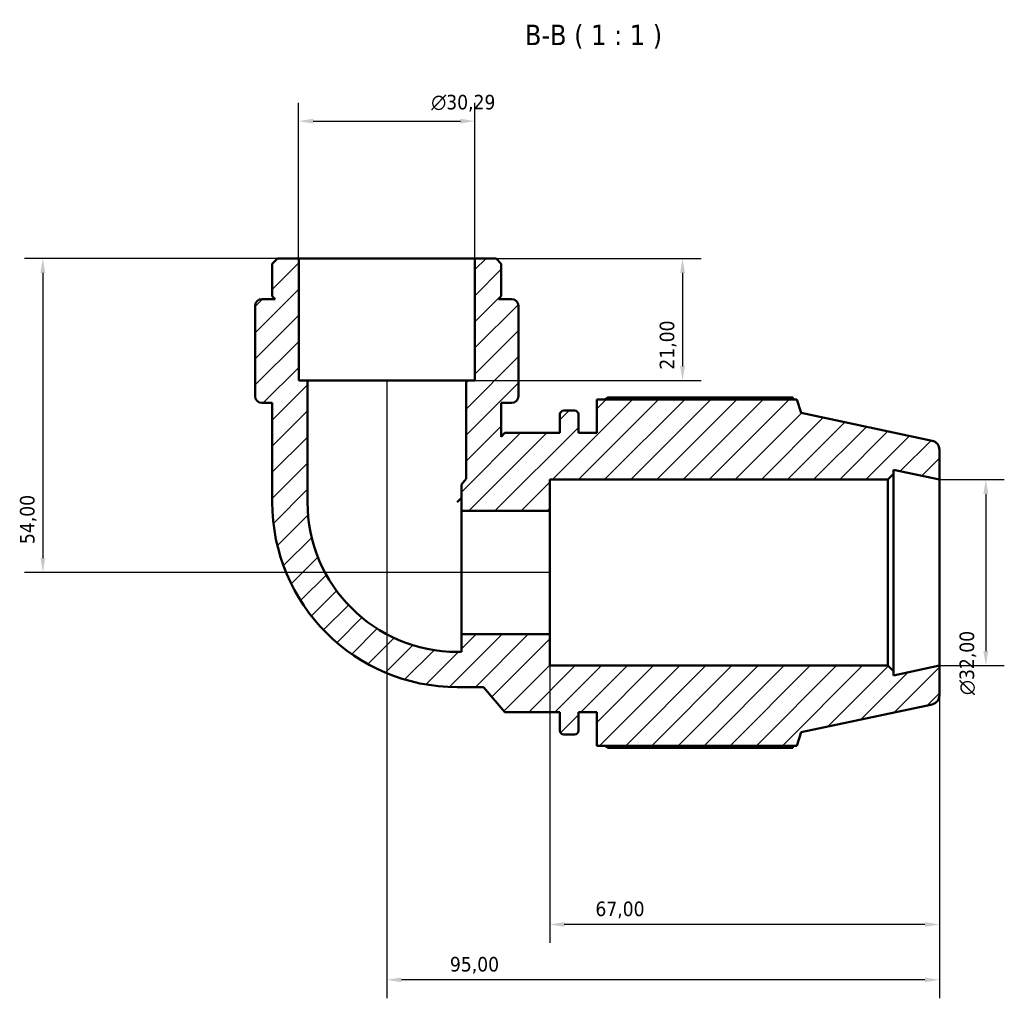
# Model space of a CAD drawing. Header units: millimetres. Extents: x 0 to 931, y 0 to 899.
# Tile 3 of 5: x 306 to 475, y 730 to 899. Entities that reach past the tile are written whole.
import ezdxf

# ---------------------------------------------------------------- set-up
doc = ezdxf.new("R2010")
doc.units = ezdxf.units.MM
for name, color, linetype, lineweight in [('Dimension (ISO)', 7, 'Continuous', 25), ('Hatch (ISO)', 7, 'Continuous', 18), ('Symbol (ISO)', 7, 'Continuous', 25), ('Visible (ISO)', 7, 'Continuous', 50)]:
    doc.layers.add(name, color=color, linetype=linetype, lineweight=lineweight)
doc.styles.add('Label Text (ISO)', font='tahoma.ttf')
doc.styles.add('Note Text (ISO)', font='tahoma.ttf')
doc.dimstyles.new('Default (ISO)', dxfattribs={"dimtxt": 2.5, "dimasz": 2.5, "dimexe": 3.175, "dimexo": 0, "dimgap": 0.762, "dimtad": 1, "dimrnd": 1e-08, "dimzin": 0, "dimtxsty": 'Note Text (ISO)', "dimcen": 0.09, "dimdle": 10, "dimclrd": 256, "dimclre": 256, "dimclrt": 232, "dimazin": 0, "dimtfac": 1.40208, "dimtmove": 0, "dimatfit": 3, "dimfxl": 1, "dimtolj": 1, "dimtzin": 0, "dimlwd": -1, "dimlwe": -1, "dimarcsym": 0})

# ---------------------------------------------------------------- blocks, each defined once
blk = doc.blocks.new('*D7')
at = {"layer": 'Defpoints', "color": 0, "transparency": 16777216}
for p in [(384.17, 881.15), (353.88, 857.57), (384.17, 857.57)]:
    blk.add_point(p, dxfattribs=at)
at = {"layer": 'Dimension (ISO)', "transparency": 16777216}
for p, q in [((353.88, 857.57), (353.88, 884.33)), ((384.17, 857.57), (384.17, 884.33)), ((356.38, 881.15), (381.67, 881.15))]:
    blk.add_line(p, q, dxfattribs=at)
for points in [[(356.38, 881.57), (356.38, 880.74), (353.88, 881.15)], [(381.67, 881.57), (381.67, 880.74), (384.17, 881.15)]]:
    blk.add_solid(points, dxfattribs=at)
at = {"layer": 'Dimension (ISO)', "color": 232, "true_color": 0xca0064, "transparency": 16777216, "insert": (376.66, 885.68), "char_height": 2.5, "attachment_point": 1, "style": 'Note Text (ISO)'}
blk.add_mtext('\\A1;\\fAIGDT|b0|i0;\\H2.5000;\\ln\\fTahoma|b0|i0;\\H2.5000;30,29', dxfattribs=at)
blk = doc.blocks.new('*D8')
at = {"layer": 'Defpoints', "color": 0, "transparency": 16777216}
for p in [(384.17, 857.57), (382.66, 836.57), (419.87, 836.57)]:
    blk.add_point(p, dxfattribs=at)
at = {"layer": 'Dimension (ISO)', "transparency": 16777216}
for p, q in [((384.17, 857.57), (423.05, 857.57)), ((419.87, 855.07), (419.87, 839.07)), ((382.66, 836.57), (423.05, 836.57))]:
    blk.add_line(p, q, dxfattribs=at)
for points in [[(419.45, 855.07), (420.29, 855.07), (419.87, 857.57)], [(419.45, 839.07), (420.29, 839.07), (419.87, 836.57)]]:
    blk.add_solid(points, dxfattribs=at)
at = {"layer": 'Dimension (ISO)', "color": 232, "true_color": 0xca0064, "transparency": 16777216, "insert": (415.94, 838.45), "char_height": 2.5, "attachment_point": 1, "rotation": 90, "style": 'Note Text (ISO)'}
blk.add_mtext('\\A1;21,00', dxfattribs=at)
blk = doc.blocks.new('*D9')
at = {"layer": 'Defpoints', "color": 0, "transparency": 16777216}
for p in [(353.88, 857.57), (309.91, 803.57), (397.03, 803.57)]:
    blk.add_point(p, dxfattribs=at)
at = {"layer": 'Dimension (ISO)', "transparency": 16777216}
for p, q in [((353.88, 857.57), (306.73, 857.57)), ((309.91, 855.07), (309.91, 806.07)), ((397.03, 803.57), (306.73, 803.57))]:
    blk.add_line(p, q, dxfattribs=at)
for points in [[(309.49, 855.07), (310.32, 855.07), (309.91, 857.57)], [(309.49, 806.07), (310.32, 806.07), (309.91, 803.57)]]:
    blk.add_solid(points, dxfattribs=at)
at = {"layer": 'Dimension (ISO)', "color": 232, "true_color": 0xca0064, "transparency": 16777216, "insert": (305.97, 808.47), "char_height": 2.5, "attachment_point": 1, "rotation": 90, "style": 'Note Text (ISO)'}
blk.add_mtext('\\A1;54,00', dxfattribs=at)
blk = doc.blocks.new('*D10')
at = {"layer": 'Defpoints', "color": 0, "transparency": 16777216}
for p in [(369.03, 836.57), (464.03, 787.57), (369.03, 733.57)]:
    blk.add_point(p, dxfattribs=at)
at = {"layer": 'Dimension (ISO)', "transparency": 16777216}
for p, q in [((369.03, 836.57), (369.03, 730.39)), ((464.03, 787.57), (464.03, 730.39)), ((461.53, 733.57), (371.53, 733.57))]:
    blk.add_line(p, q, dxfattribs=at)
for points in [[(371.53, 733.98), (371.53, 733.15), (369.03, 733.57)], [(461.53, 733.98), (461.53, 733.15), (464.03, 733.57)]]:
    blk.add_solid(points, dxfattribs=at)
at = {"layer": 'Dimension (ISO)', "color": 232, "true_color": 0xca0064, "transparency": 16777216, "insert": (379.88, 737.5), "char_height": 2.5, "attachment_point": 1, "style": 'Note Text (ISO)'}
blk.add_mtext('\\A1;95,00', dxfattribs=at)
blk = doc.blocks.new('*D11')
at = {"layer": 'Defpoints', "color": 0, "transparency": 16777216}
for p in [(397.03, 792.97), (464.03, 787.57), (397.03, 743.08)]:
    blk.add_point(p, dxfattribs=at)
at = {"layer": 'Dimension (ISO)', "transparency": 16777216}
for p, q in [((397.03, 792.97), (397.03, 739.91)), ((464.03, 787.57), (464.03, 739.91)), ((461.53, 743.08), (399.53, 743.08))]:
    blk.add_line(p, q, dxfattribs=at)
for points in [[(399.53, 743.5), (399.53, 742.67), (397.03, 743.08)], [(461.53, 743.5), (461.53, 742.67), (464.03, 743.08)]]:
    blk.add_solid(points, dxfattribs=at)
at = {"layer": 'Dimension (ISO)', "color": 232, "true_color": 0xca0064, "transparency": 16777216, "insert": (404.89, 747.02), "char_height": 2.5, "attachment_point": 1, "style": 'Note Text (ISO)'}
blk.add_mtext('\\A1;67,00', dxfattribs=at)
blk = doc.blocks.new('*D12')
at = {"layer": 'Defpoints', "color": 0, "transparency": 16777216}
for p in [(464.03, 819.57), (464.03, 787.57), (472, 787.57)]:
    blk.add_point(p, dxfattribs=at)
at = {"layer": 'Dimension (ISO)', "transparency": 16777216}
for p, q in [((464.03, 819.57), (475.17, 819.57)), ((472, 817.07), (472, 790.07)), ((464.03, 787.57), (475.17, 787.57))]:
    blk.add_line(p, q, dxfattribs=at)
for points in [[(471.58, 817.07), (472.42, 817.07), (472, 819.57)], [(471.58, 790.07), (472.42, 790.07), (472, 787.57)]]:
    blk.add_solid(points, dxfattribs=at)
at = {"layer": 'Dimension (ISO)', "color": 232, "true_color": 0xca0064, "transparency": 16777216, "insert": (467.48, 782.51), "char_height": 2.5, "attachment_point": 1, "rotation": 90, "style": 'Note Text (ISO)'}
blk.add_mtext('\\A1;\\fAIGDT|b0|i0;\\H2.5000;\\ln\\fTahoma|b0|i0;\\H2.5000;32,00', dxfattribs=at)

msp = doc.modelspace()

# ---------------------------------------------------------------- hatches: boundary and pattern name
at = {"layer": 'Hatch (ISO)'}
h = msp.add_hatch(dxfattribs=at)
h.set_pattern_fill('ANSI31', color=256, scale=25.4, style=0)
h.set_pattern_definition([(45, (0, 0), (-2.245064, 2.245064), [])])
edge = h.paths.add_edge_path()
edge.add_line((384.173, 836.568), (382.659, 836.568))
edge.add_line((382.659, 836.568), (382.659, 819.66))
edge.add_line((382.659, 819.66), (381.865, 818.713))
edge.add_line((381.865, 818.713), (381.865, 814.17))
edge.add_line((381.865, 814.17), (397.028, 814.17))
edge.add_line((397.028, 814.17), (397.028, 819.568))
edge.add_line((397.028, 819.568), (455.151, 819.568))
edge.add_line((455.151, 819.568), (456.111, 820.528))
edge.add_line((456.111, 820.528), (456.111, 821.251))
edge.add_line((456.111, 821.251), (464.028, 819.568))
edge.add_line((464.028, 819.568), (464.028, 824.672))
edge.add_ellipse((462.428, 824.672), major_axis=(1.6, 0), ratio=1, start_angle=0, end_angle=78)
edge.add_line((462.76, 826.237), (440.278, 831.016))
edge.add_line((440.278, 831.016), (439.527, 833.328))
edge.add_line((439.527, 833.328), (405.128, 833.328))
edge.add_line((405.128, 833.328), (405.128, 827.568))
edge.add_line((405.128, 827.568), (401.961, 827.568))
edge.add_line((401.961, 827.568), (401.961, 830.768))
edge.add_ellipse((401.321, 830.768), major_axis=(0.64, 0), ratio=1, start_angle=0, end_angle=90)
edge.add_line((401.321, 831.408), (399.434, 831.408))
edge.add_ellipse((399.434, 830.768), major_axis=(0, 0.64), ratio=1, start_angle=0, end_angle=90)
edge.add_line((398.794, 830.768), (398.794, 827.568))
edge.add_line((398.794, 827.568), (389.294, 827.568))
edge.add_line((389.294, 827.568), (388.717, 826.88))
edge.add_line((388.717, 826.88), (388.717, 832.718))
edge.add_line((388.717, 832.718), (390.489, 832.718))
edge.add_ellipse((390.489, 833.899), major_axis=(0, -1.181), ratio=1, start_angle=0, end_angle=90)
edge.add_line((391.67, 833.899), (391.67, 834.468))
edge.add_line((391.67, 834.468), (391.67, 836.568))
edge.add_line((391.67, 836.568), (391.67, 849.387))
edge.add_ellipse((390.489, 849.387), major_axis=(1.181, 0), ratio=1, start_angle=0, end_angle=90)
edge.add_line((390.489, 850.568), (388.217, 850.568))
edge.add_line((388.217, 850.568), (388.717, 851.068))
edge.add_line((388.717, 851.068), (388.717, 856.659))
edge.add_line((388.717, 856.659), (387.808, 857.568))
edge.add_line((387.808, 857.568), (384.173, 857.568))
edge.add_line((384.173, 857.568), (384.173, 836.568))
edge = h.paths.add_edge_path()
edge.add_line((355.397, 836.568), (353.882, 836.568))
edge.add_line((353.882, 836.568), (353.882, 857.568))
edge.add_line((353.882, 857.568), (350.247, 857.568))
edge.add_line((350.247, 857.568), (349.339, 856.659))
edge.add_line((349.339, 856.659), (349.339, 851.068))
edge.add_line((349.339, 851.068), (349.839, 850.568))
edge.add_line((349.839, 850.568), (347.566, 850.568))
edge.add_ellipse((347.566, 849.387), major_axis=(0, 1.181), ratio=1, start_angle=0, end_angle=90)
edge.add_line((346.385, 849.387), (346.385, 836.568))
edge.add_line((346.385, 836.568), (346.385, 834.468))
edge.add_line((346.385, 834.468), (346.385, 833.899))
edge.add_ellipse((347.566, 833.899), major_axis=(-1.181, 0), ratio=1, start_angle=0, end_angle=90)
edge.add_line((347.566, 832.718), (349.339, 832.718))
edge.add_line((349.339, 832.718), (349.339, 815.684))
edge.add_ellipse((381.144, 815.684), major_axis=(-31.806, 0), ratio=1, start_angle=0, end_angle=90)
edge.add_line((381.144, 783.879), (385.677, 783.879))
edge.add_line((385.677, 783.879), (389.294, 779.568))
edge.add_line((389.294, 779.568), (398.794, 779.568))
edge.add_line((398.794, 779.568), (398.794, 776.368))
edge.add_ellipse((399.434, 776.368), major_axis=(-0.64, 0), ratio=1, start_angle=0, end_angle=90)
edge.add_line((399.434, 775.728), (401.321, 775.728))
edge.add_ellipse((401.321, 776.368), major_axis=(0, -0.64), ratio=1, start_angle=0, end_angle=90)
edge.add_line((401.961, 776.368), (401.961, 779.568))
edge.add_line((401.961, 779.568), (405.128, 779.568))
edge.add_line((405.128, 779.568), (405.128, 773.808))
edge.add_line((405.128, 773.808), (439.527, 773.808))
edge.add_line((439.527, 773.808), (440.278, 776.12))
edge.add_line((440.278, 776.12), (462.76, 780.899))
edge.add_ellipse((462.428, 782.464), major_axis=(0.333, -1.565), ratio=1, start_angle=0, end_angle=78)
edge.add_line((464.028, 782.464), (464.028, 787.568))
edge.add_line((464.028, 787.568), (456.111, 785.885))
edge.add_line((456.111, 785.885), (456.111, 786.608))
edge.add_line((456.111, 786.608), (455.151, 787.568))
edge.add_line((455.151, 787.568), (397.028, 787.568))
edge.add_line((397.028, 787.568), (397.028, 792.966))
edge.add_line((397.028, 792.966), (381.865, 792.966))
edge.add_line((381.865, 792.966), (381.865, 789.937))
edge.add_line((381.865, 789.937), (381.144, 789.937))
edge.add_ellipse((381.144, 815.684), major_axis=(0, -25.747), ratio=1, start_angle=270, end_angle=360, ccw=False)
edge.add_line((355.397, 815.684), (355.397, 836.568))

# ---------------------------------------------------------------- linework, layer by layer
at = {"layer": 'Visible (ISO)'}
for p, q in [((350.247, 857.568), (349.339, 856.659)), ((349.339, 856.659), (349.339, 851.068)), ((353.882, 857.568), (350.247, 857.568)), ((353.882, 836.568), (353.882, 857.568)), ((384.173, 857.568), (353.882, 857.568)), ((387.808, 857.568), (384.173, 857.568)), ((384.173, 857.568), (384.173, 836.568)), ((388.717, 856.659), (387.808, 857.568)), ((388.717, 851.068), (388.717, 856.659)), ((349.839, 850.568), (347.566, 850.568)), ((349.339, 851.068), (349.839, 850.568)), ((388.217, 850.568), (388.717, 851.068)), ((390.489, 850.568), (388.217, 850.568)), ((346.385, 849.387), (346.385, 836.568)), ((391.67, 836.568), (391.67, 849.387)), ((346.385, 836.568), (346.385, 834.468)), ((355.397, 836.568), (353.882, 836.568)), ((355.397, 815.684), (355.397, 836.568)), ((382.659, 836.568), (355.397, 836.568)), ((384.173, 836.568), (382.659, 836.568)), ((382.659, 836.568), (382.659, 819.66)), ((391.67, 834.468), (391.67, 836.568)), ((346.385, 834.468), (346.385, 833.899)), ((391.67, 833.899), (391.67, 834.468)), ((347.566, 832.718), (349.339, 832.718)), ((349.339, 832.718), (349.339, 815.684)), ((388.717, 826.88), (388.717, 832.718)), ((388.717, 832.718), (390.489, 832.718)), ((439.527, 833.328), (405.128, 833.328)), ((405.128, 833.328), (405.128, 827.568)), ((438.799, 833.678), (407.048, 833.678)), ((440.278, 831.016), (439.527, 833.328)), ((401.321, 831.408), (399.434, 831.408)), ((462.76, 826.237), (440.278, 831.016)), ((398.794, 830.768), (398.794, 827.568)), ((401.961, 827.568), (401.961, 830.768)), ((389.294, 827.568), (388.717, 826.88)), ((398.794, 827.568), (389.294, 827.568)), ((405.128, 827.568), (401.961, 827.568)), ((464.028, 819.568), (464.028, 824.672)), ((456.111, 820.528), (456.111, 821.251)), ((456.111, 821.251), (464.028, 819.568)), ((382.659, 819.66), (381.865, 818.713)), ((397.028, 814.17), (397.028, 819.568)), ((397.028, 819.568), (455.151, 819.568)), ((455.151, 819.568), (456.111, 820.528)), ((455.151, 819.568), (455.151, 787.568)), ((456.111, 786.608), (456.111, 820.528)), ((464.028, 787.568), (464.028, 819.568)), ((381.865, 818.713), (381.865, 814.17)), ((381.865, 816.405), (381.144, 815.684)), ((381.865, 814.17), (397.028, 814.17)), ((381.865, 792.966), (381.865, 814.17)), ((397.028, 792.966), (397.028, 814.17)), ((397.028, 792.966), (381.865, 792.966)), ((381.865, 792.966), (381.865, 789.937)), ((397.028, 787.568), (397.028, 792.966)), ((381.865, 789.937), (381.144, 789.937)), ((455.151, 787.568), (397.028, 787.568)), ((456.111, 786.608), (455.151, 787.568)), ((464.028, 787.568), (456.111, 785.885)), ((464.028, 782.464), (464.028, 787.568)), ((456.111, 785.885), (456.111, 786.608)), ((381.144, 783.879), (385.677, 783.879)), ((385.677, 783.879), (389.294, 779.568)), ((440.278, 776.12), (462.76, 780.899)), ((389.294, 779.568), (398.794, 779.568)), ((398.794, 779.568), (398.794, 776.368)), ((401.961, 776.368), (401.961, 779.568)), ((401.961, 779.568), (405.128, 779.568)), ((405.128, 779.568), (405.128, 773.808)), ((399.434, 775.728), (401.321, 775.728)), ((439.527, 773.808), (440.278, 776.12)), ((405.128, 773.808), (439.527, 773.808)), ((407.048, 773.458), (438.799, 773.458))]:
    msp.add_line(p, q, dxfattribs=at)
for centre, radius, start, end in [((347.566, 849.387), 1.181, 90, 180), ((390.489, 849.387), 1.181, 0, 90), ((347.566, 833.899), 1.181, 180, 270), ((390.489, 833.899), 1.181, 270, 0), ((399.434, 830.768), 0.64, 90, 180), ((401.321, 830.768), 0.64, 0, 90), ((462.428, 824.672), 1.6, 0, 78), ((381.144, 815.684), 31.806, 180, 270), ((381.144, 815.684), 25.747, 180, 270), ((462.428, 782.464), 1.6, 282, 0), ((399.434, 776.368), 0.64, 180, 270), ((401.321, 776.368), 0.64, 270, 0)]:
    msp.add_arc(centre, radius, start, end, dxfattribs=at)
for points, weights in [([(406.49, 833.328), (406.764, 833.501), (407.048, 833.678)], [1.01310561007, 1.01546328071, 1.01767564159]), ([(438.98, 833.328), (438.891, 833.501), (438.799, 833.678)], [1.00125003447, 1.00069895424, 1]), ([(407.048, 773.458), (406.764, 773.635), (406.49, 773.808)], [1.01767564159, 1.01546328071, 1.01310561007]), ([(438.799, 773.458), (438.891, 773.635), (438.98, 773.808)], [1, 1.00069895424, 1.00125003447])]:
    msp.add_rational_spline(points, weights, degree=2, dxfattribs=at)

# ---------------------------------------------------------------- texts
at = {"layer": 'Symbol (ISO)', "insert": (392.768, 893.594), "char_height": 3.5, "attachment_point": 7, "style": 'Label Text (ISO)'}
msp.add_mtext('B-B ( 1 : 1 )', dxfattribs=at)

# ---------------------------------------------------------------- dimensions: what is measured, and where the dimension line sits
at = {"layer": 'Dimension (ISO)'}
for base, p1, p2, angle, picture, middle in [((384.173, 881.153), (353.882, 857.568), (384.173, 857.568), 180, '*D7', (382.21, 881.153)), ((472, 787.568), (464.028, 819.568), (464.028, 787.568), 90, '*D12', (472, 788.068))]:
    dim = msp.add_linear_dim(base=base, p1=p1, p2=p2, angle=angle, text='\\fAIGDT|b0|i0;\\H2.5000;\\ln\\fTahoma|b0|i0;\\H2.5000;<>', dimstyle='Default (ISO)', override={"dimdec": 2, "dimtp": 0, "dimtm": 0, "dimtdec": 2, "dimtofl": 0, "dimatfit": 1}, dxfattribs=at)
    dim.commit()
    dim.dimension.update_dxf_attribs({"geometry": picture, "text_midpoint": middle, "dimtype": 160})
for base, p1, p2, angle, picture, middle in [((309.905, 803.568), (353.882, 857.568), (397.028, 803.568), 270, '*D9', (309.905, 812.568)), ((419.871, 836.568), (384.173, 857.568), (382.659, 836.568), 270, '*D8', (419.871, 842.568)), ((369.028, 733.568), (464.028, 787.568), (369.028, 836.568), 180, '*D10', (384.028, 733.568)), ((397.028, 743.084), (464.028, 787.568), (397.028, 792.966), 180, '*D11', (409.028, 743.084))]:
    dim = msp.add_linear_dim(base=base, p1=p1, p2=p2, angle=angle, dimstyle='Default (ISO)', override={"dimdec": 2, "dimtp": 0, "dimtm": 0, "dimtdec": 2, "dimtofl": 0, "dimatfit": 1}, dxfattribs=at)
    dim.commit()
    dim.dimension.update_dxf_attribs({"geometry": picture, "text_midpoint": middle, "dimtype": 160})

doc.saveas('drawing.dxf')
